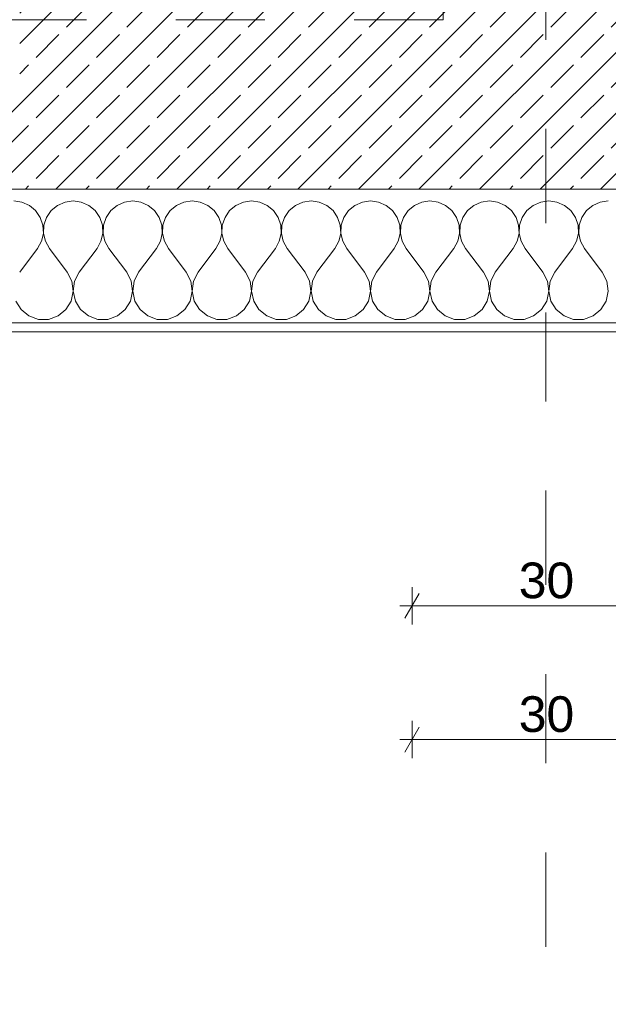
# Model space of a CAD drawing. Header units: metres. Extents: x -3.5 to 65.3, y -10.9 to 16.7.
# Tile 73 of 234: x 39.54 to 40.2, y -0.91 to 0.195. Entities that reach past the tile are written whole.
import ezdxf

# ---------------------------------------------------------------- set-up
doc = ezdxf.new("R2010")
doc.units = ezdxf.units.M
doc.header["$MEASUREMENT"] = 0
doc.linetypes.add('Strichlinie doppelt', pattern=[0.218722, 0.105833, -0.042333, 0.028222, -0.042333])
doc.linetypes.add('Untersicht', pattern=[0.04, 0.03, -0.01])
for name, color, linetype in [('102 - Bemaßung_ Beschriftung.Detail_ Ausschnitt', 7, 'Continuous'), ('451 - Universal.Achsen Raster', 7, 'Continuous'), ('603 - Struktur.Bodenplatte_ Decke Roh', 7, 'Continuous'), ('604 - Struktur.Wand Aussen', 7, 'Continuous'), ('Neubau_653 - Abdeckung.TB Verkofferung', 7, 'Continuous')]:
    doc.layers.add(name, color=color, linetype=linetype)
doc.styles.add('ERSTELLTER_STIL_1', font='txt')
doc.dimstyles.new('ERSTELLTER_STIL__1', dxfattribs={"dimtxt": 0.04, "dimasz": 0.02128, "dimexe": 0.18, "dimexo": 0.0625, "dimgap": 0, "dimtad": 1, "dimtih": 1, "dimtoh": 1, "dimzin": 0, "dimdsep": 46, "dimtxsty": 'ERSTELLTER_STIL_1', "dimblk": 'ARROWHEAD_2', "dimblk1": 'ARROWHEAD_2', "dimblk2": 'ARROWHEAD_2', "dimcen": 0.09, "dimse1": 1, "dimse2": 1, "dimclrd": 7, "dimclre": 7, "dimclrt": 7, "dimazin": 0, "dimtfac": 1, "dimtdec": 4, "dimtmove": 0, "dimatfit": 3, "dimfxl": 1, "dimtolj": 1, "dimtzin": 0, "dimarcsym": 0})

# ---------------------------------------------------------------- blocks, each defined once
blk = doc.blocks.new('*X22')
at = {"layer": '604 - Struktur.Wand Aussen', "color": 7, "linetype": 'Continuous', "lineweight": 5}
for p, q in [((39.5424, -0.0096), (39.5333, -0.0083)), ((39.5509, -0.0133), (39.5424, -0.0096)), ((39.5909, -0.0096), (39.5825, -0.0133)), ((39.6, -0.0083), (39.5909, -0.0096)), ((39.6091, -0.0096), (39.6, -0.0083)), ((39.6175, -0.0133), (39.6091, -0.0096)), ((39.6576, -0.0096), (39.6491, -0.0133)), ((39.6667, -0.0083), (39.6576, -0.0096)), ((39.6758, -0.0096), (39.6667, -0.0083)), ((39.6842, -0.0133), (39.6758, -0.0096)), ((39.7242, -0.0096), (39.7158, -0.0133)), ((39.7333, -0.0083), (39.7242, -0.0096)), ((39.7424, -0.0096), (39.7333, -0.0083)), ((39.7509, -0.0133), (39.7424, -0.0096)), ((39.7909, -0.0096), (39.7825, -0.0133)), ((39.8, -0.0083), (39.7909, -0.0096)), ((39.8091, -0.0096), (39.8, -0.0083)), ((39.8175, -0.0133), (39.8091, -0.0096)), ((39.8576, -0.0096), (39.8491, -0.0133)), ((39.8667, -0.0083), (39.8576, -0.0096)), ((39.8758, -0.0096), (39.8667, -0.0083)), ((39.8842, -0.0133), (39.8758, -0.0096)), ((39.9242, -0.0096), (39.9158, -0.0133)), ((39.9333, -0.0083), (39.9242, -0.0096)), ((39.9424, -0.0096), (39.9333, -0.0083)), ((39.9509, -0.0133), (39.9424, -0.0096)), ((39.9909, -0.0096), (39.9825, -0.0133)), ((40, -0.0083), (39.9909, -0.0096)), ((40.0091, -0.0096), (40, -0.0083)), ((40.0175, -0.0133), (40.0091, -0.0096)), ((40.0576, -0.0096), (40.0491, -0.0133)), ((40.0667, -0.0083), (40.0576, -0.0096)), ((40.0758, -0.0096), (40.0667, -0.0083)), ((40.0842, -0.0133), (40.0758, -0.0096)), ((40.1242, -0.0096), (40.1158, -0.0133)), ((40.1333, -0.0083), (40.1242, -0.0096)), ((40.1424, -0.0096), (40.1333, -0.0083)), ((40.1509, -0.0133), (40.1424, -0.0096)), ((40.1909, -0.0096), (40.1825, -0.0133)), ((40.2, -0.0083), (40.1909, -0.0096)), ((39.5579, -0.0192), (39.5509, -0.0133)), ((39.5631, -0.0268), (39.5579, -0.0192)), ((39.5754, -0.0192), (39.5702, -0.0268)), ((39.5825, -0.0133), (39.5754, -0.0192)), ((39.6246, -0.0192), (39.6175, -0.0133)), ((39.6298, -0.0268), (39.6246, -0.0192)), ((39.6421, -0.0192), (39.6369, -0.0268)), ((39.6491, -0.0133), (39.6421, -0.0192)), ((39.6913, -0.0192), (39.6842, -0.0133)), ((39.6965, -0.0268), (39.6913, -0.0192)), ((39.7087, -0.0192), (39.7035, -0.0268)), ((39.7158, -0.0133), (39.7087, -0.0192)), ((39.7579, -0.0192), (39.7509, -0.0133)), ((39.7631, -0.0268), (39.7579, -0.0192)), ((39.7754, -0.0192), (39.7702, -0.0268)), ((39.7825, -0.0133), (39.7754, -0.0192)), ((39.8246, -0.0192), (39.8175, -0.0133)), ((39.8298, -0.0268), (39.8246, -0.0192)), ((39.8421, -0.0192), (39.8369, -0.0268)), ((39.8491, -0.0133), (39.8421, -0.0192)), ((39.8913, -0.0192), (39.8842, -0.0133)), ((39.8965, -0.0268), (39.8913, -0.0192)), ((39.9087, -0.0192), (39.9035, -0.0268)), ((39.9158, -0.0133), (39.9087, -0.0192)), ((39.9579, -0.0192), (39.9509, -0.0133)), ((39.9631, -0.0268), (39.9579, -0.0192)), ((39.9754, -0.0192), (39.9702, -0.0268)), ((39.9825, -0.0133), (39.9754, -0.0192)), ((40.0246, -0.0192), (40.0175, -0.0133)), ((40.0298, -0.0268), (40.0246, -0.0192)), ((40.0421, -0.0192), (40.0369, -0.0268)), ((40.0491, -0.0133), (40.0421, -0.0192)), ((40.0913, -0.0192), (40.0842, -0.0133)), ((40.0965, -0.0268), (40.0913, -0.0192)), ((40.1087, -0.0192), (40.1035, -0.0268)), ((40.1158, -0.0133), (40.1087, -0.0192)), ((40.1579, -0.0192), (40.1509, -0.0133)), ((40.1631, -0.0268), (40.1579, -0.0192)), ((40.1754, -0.0192), (40.1702, -0.0268)), ((40.1825, -0.0133), (40.1754, -0.0192)), ((39.5661, -0.0355), (39.5631, -0.0268)), ((39.5702, -0.0268), (39.5672, -0.0355)), ((39.6328, -0.0355), (39.6298, -0.0268)), ((39.6369, -0.0268), (39.6339, -0.0355)), ((39.6994, -0.0355), (39.6965, -0.0268)), ((39.7035, -0.0268), (39.7006, -0.0355)), ((39.7661, -0.0355), (39.7631, -0.0268)), ((39.7702, -0.0268), (39.7672, -0.0355)), ((39.8328, -0.0355), (39.8298, -0.0268)), ((39.8369, -0.0268), (39.8339, -0.0355)), ((39.8994, -0.0355), (39.8965, -0.0268)), ((39.9035, -0.0268), (39.9006, -0.0355)), ((39.9661, -0.0355), (39.9631, -0.0268)), ((39.9702, -0.0268), (39.9672, -0.0355)), ((40.0328, -0.0355), (40.0298, -0.0268)), ((40.0369, -0.0268), (40.0339, -0.0355)), ((40.0994, -0.0355), (40.0965, -0.0268)), ((40.1035, -0.0268), (40.1006, -0.0355)), ((40.1661, -0.0355), (40.1631, -0.0268)), ((40.1702, -0.0268), (40.1672, -0.0355)), ((39.5665, -0.0447), (39.5661, -0.0355)), ((39.5672, -0.0355), (39.5668, -0.0447)), ((39.6332, -0.0447), (39.6328, -0.0355)), ((39.6339, -0.0355), (39.6335, -0.0447)), ((39.6999, -0.0447), (39.6994, -0.0355)), ((39.7006, -0.0355), (39.7001, -0.0447)), ((39.7665, -0.0447), (39.7661, -0.0355)), ((39.7672, -0.0355), (39.7668, -0.0447)), ((39.8332, -0.0447), (39.8328, -0.0355)), ((39.8339, -0.0355), (39.8335, -0.0447)), ((39.8999, -0.0447), (39.8994, -0.0355)), ((39.9006, -0.0355), (39.9001, -0.0447)), ((39.9665, -0.0447), (39.9661, -0.0355)), ((39.9672, -0.0355), (39.9668, -0.0447)), ((40.0332, -0.0447), (40.0328, -0.0355)), ((40.0339, -0.0355), (40.0335, -0.0447)), ((40.0999, -0.0447), (40.0994, -0.0355)), ((40.1006, -0.0355), (40.1001, -0.0447)), ((40.1665, -0.0447), (40.1661, -0.0355)), ((40.1672, -0.0355), (40.1668, -0.0447)), ((39.56, -0.0617), (39.5645, -0.0536)), ((39.5645, -0.0536), (39.5665, -0.0447)), ((39.5668, -0.0447), (39.5689, -0.0536)), ((39.5689, -0.0536), (39.5733, -0.0617)), ((39.6267, -0.0617), (39.6311, -0.0536)), ((39.6311, -0.0536), (39.6332, -0.0447)), ((39.6335, -0.0447), (39.6355, -0.0536)), ((39.6355, -0.0536), (39.64, -0.0617)), ((39.6933, -0.0617), (39.6978, -0.0536)), ((39.6978, -0.0536), (39.6999, -0.0447)), ((39.7001, -0.0447), (39.7022, -0.0536)), ((39.7022, -0.0536), (39.7067, -0.0617)), ((39.76, -0.0617), (39.7645, -0.0536)), ((39.7645, -0.0536), (39.7665, -0.0447)), ((39.7668, -0.0447), (39.7689, -0.0536)), ((39.7689, -0.0536), (39.7733, -0.0617)), ((39.8267, -0.0617), (39.8311, -0.0536)), ((39.8311, -0.0536), (39.8332, -0.0447)), ((39.8335, -0.0447), (39.8355, -0.0536)), ((39.8355, -0.0536), (39.84, -0.0617)), ((39.8933, -0.0617), (39.8978, -0.0536)), ((39.8978, -0.0536), (39.8999, -0.0447)), ((39.9001, -0.0447), (39.9022, -0.0536)), ((39.9022, -0.0536), (39.9067, -0.0617)), ((39.96, -0.0617), (39.9645, -0.0536)), ((39.9645, -0.0536), (39.9665, -0.0447)), ((39.9668, -0.0447), (39.9689, -0.0536)), ((39.9689, -0.0536), (39.9733, -0.0617)), ((40.0267, -0.0617), (40.0311, -0.0536)), ((40.0311, -0.0536), (40.0332, -0.0447)), ((40.0335, -0.0447), (40.0355, -0.0536)), ((40.0355, -0.0536), (40.04, -0.0617)), ((40.0933, -0.0617), (40.0978, -0.0536)), ((40.0978, -0.0536), (40.0999, -0.0447)), ((40.1001, -0.0447), (40.1022, -0.0536)), ((40.1022, -0.0536), (40.1067, -0.0617)), ((40.16, -0.0617), (40.1645, -0.0536)), ((40.1645, -0.0536), (40.1665, -0.0447)), ((40.1668, -0.0447), (40.1689, -0.0536)), ((40.1689, -0.0536), (40.1733, -0.0617)), ((39.54, -0.0883), (39.56, -0.0617)), ((39.5933, -0.0883), (39.5733, -0.0617)), ((39.6067, -0.0883), (39.6267, -0.0617)), ((39.66, -0.0883), (39.64, -0.0617)), ((39.6733, -0.0883), (39.6933, -0.0617)), ((39.7267, -0.0883), (39.7067, -0.0617)), ((39.74, -0.0883), (39.76, -0.0617)), ((39.7933, -0.0883), (39.7733, -0.0617)), ((39.8067, -0.0883), (39.8267, -0.0617)), ((39.86, -0.0883), (39.84, -0.0617)), ((39.8733, -0.0883), (39.8933, -0.0617)), ((39.9267, -0.0883), (39.9067, -0.0617)), ((39.94, -0.0883), (39.96, -0.0617)), ((39.9933, -0.0883), (39.9733, -0.0617)), ((40.0067, -0.0883), (40.0267, -0.0617)), ((40.06, -0.0883), (40.04, -0.0617)), ((40.0733, -0.0883), (40.0933, -0.0617)), ((40.1267, -0.0883), (40.1067, -0.0617)), ((40.14, -0.0883), (40.16, -0.0617)), ((40.1933, -0.0883), (40.1733, -0.0617)), ((39.5985, -0.0984), (39.5933, -0.0883)), ((39.6067, -0.0883), (39.6015, -0.0984)), ((39.6651, -0.0984), (39.66, -0.0883)), ((39.6733, -0.0883), (39.6682, -0.0984)), ((39.7318, -0.0984), (39.7267, -0.0883)), ((39.74, -0.0883), (39.7349, -0.0984)), ((39.7985, -0.0984), (39.7933, -0.0883)), ((39.8067, -0.0883), (39.8015, -0.0984)), ((39.8651, -0.0984), (39.86, -0.0883)), ((39.8733, -0.0883), (39.8682, -0.0984)), ((39.9318, -0.0984), (39.9267, -0.0883)), ((39.94, -0.0883), (39.9349, -0.0984)), ((39.9985, -0.0984), (39.9933, -0.0883)), ((40.0067, -0.0883), (40.0015, -0.0984)), ((40.0651, -0.0984), (40.06, -0.0883)), ((40.0733, -0.0883), (40.0682, -0.0984)), ((40.1318, -0.0984), (40.1267, -0.0883)), ((40.14, -0.0883), (40.1349, -0.0984)), ((40.1985, -0.0984), (40.1933, -0.0883)), ((39.6, -0.1096), (39.5985, -0.0984)), ((39.6015, -0.0984), (39.6, -0.1096)), ((39.6666, -0.1096), (39.6651, -0.0984)), ((39.6682, -0.0984), (39.6667, -0.1096)), ((39.7333, -0.1096), (39.7318, -0.0984)), ((39.7349, -0.0984), (39.7334, -0.1096)), ((39.8, -0.1096), (39.7985, -0.0984)), ((39.8015, -0.0984), (39.8, -0.1096)), ((39.8666, -0.1096), (39.8651, -0.0984)), ((39.8682, -0.0984), (39.8667, -0.1096)), ((39.9333, -0.1096), (39.9318, -0.0984)), ((39.9349, -0.0984), (39.9334, -0.1096)), ((40, -0.1096), (39.9985, -0.0984)), ((40.0015, -0.0984), (40, -0.1096)), ((40.0666, -0.1096), (40.0651, -0.0984)), ((40.0682, -0.0984), (40.0667, -0.1096)), ((40.1333, -0.1096), (40.1318, -0.0984)), ((40.1349, -0.0984), (40.1334, -0.1096)), ((40.2, -0.1096), (40.1985, -0.0984)), ((39.5976, -0.1207), (39.6, -0.1096)), ((39.6, -0.1096), (39.6024, -0.1207)), ((39.6643, -0.1207), (39.6666, -0.1096)), ((39.6667, -0.1096), (39.669, -0.1207)), ((39.731, -0.1207), (39.7333, -0.1096)), ((39.7334, -0.1096), (39.7357, -0.1207)), ((39.7976, -0.1207), (39.8, -0.1096)), ((39.8, -0.1096), (39.8024, -0.1207)), ((39.8643, -0.1207), (39.8666, -0.1096)), ((39.8667, -0.1096), (39.869, -0.1207)), ((39.931, -0.1207), (39.9333, -0.1096)), ((39.9334, -0.1096), (39.9357, -0.1207)), ((39.9976, -0.1207), (40, -0.1096)), ((40, -0.1096), (40.0024, -0.1207)), ((40.0643, -0.1207), (40.0666, -0.1096)), ((40.0667, -0.1096), (40.069, -0.1207)), ((40.131, -0.1207), (40.1333, -0.1096)), ((40.1334, -0.1096), (40.1357, -0.1207)), ((40.1976, -0.1207), (40.2, -0.1096)), ((39.5357, -0.1207), (39.5416, -0.1303)), ((39.5917, -0.1303), (39.5976, -0.1207)), ((39.6024, -0.1207), (39.6083, -0.1303)), ((39.6584, -0.1303), (39.6643, -0.1207)), ((39.669, -0.1207), (39.6749, -0.1303)), ((39.7251, -0.1303), (39.731, -0.1207)), ((39.7357, -0.1207), (39.7416, -0.1303)), ((39.7917, -0.1303), (39.7976, -0.1207)), ((39.8024, -0.1207), (39.8083, -0.1303)), ((39.8584, -0.1303), (39.8643, -0.1207)), ((39.869, -0.1207), (39.8749, -0.1303)), ((39.9251, -0.1303), (39.931, -0.1207)), ((39.9357, -0.1207), (39.9416, -0.1303)), ((39.9917, -0.1303), (39.9976, -0.1207)), ((40.0024, -0.1207), (40.0083, -0.1303)), ((40.0584, -0.1303), (40.0643, -0.1207)), ((40.069, -0.1207), (40.0749, -0.1303)), ((40.1251, -0.1303), (40.131, -0.1207)), ((40.1357, -0.1207), (40.1416, -0.1303)), ((40.1917, -0.1303), (40.1976, -0.1207)), ((39.5416, -0.1303), (39.5504, -0.1374)), ((39.583, -0.1374), (39.5917, -0.1303)), ((39.6083, -0.1303), (39.617, -0.1374)), ((39.6496, -0.1374), (39.6584, -0.1303)), ((39.6749, -0.1303), (39.6837, -0.1374)), ((39.7163, -0.1374), (39.7251, -0.1303)), ((39.7416, -0.1303), (39.7504, -0.1374)), ((39.783, -0.1374), (39.7917, -0.1303)), ((39.8083, -0.1303), (39.817, -0.1374)), ((39.8496, -0.1374), (39.8584, -0.1303)), ((39.8749, -0.1303), (39.8837, -0.1374)), ((39.9163, -0.1374), (39.9251, -0.1303)), ((39.9416, -0.1303), (39.9504, -0.1374)), ((39.983, -0.1374), (39.9917, -0.1303)), ((40.0083, -0.1303), (40.017, -0.1374)), ((40.0496, -0.1374), (40.0584, -0.1303)), ((40.0749, -0.1303), (40.0837, -0.1374)), ((40.1163, -0.1374), (40.1251, -0.1303)), ((40.1416, -0.1303), (40.1504, -0.1374)), ((40.183, -0.1374), (40.1917, -0.1303)), ((39.5504, -0.1374), (39.561, -0.1412)), ((39.561, -0.1412), (39.5723, -0.1412)), ((39.5723, -0.1412), (39.583, -0.1374)), ((39.617, -0.1374), (39.6277, -0.1412)), ((39.6277, -0.1412), (39.639, -0.1412)), ((39.639, -0.1412), (39.6496, -0.1374)), ((39.6837, -0.1374), (39.6943, -0.1412)), ((39.6943, -0.1412), (39.7057, -0.1412)), ((39.7057, -0.1412), (39.7163, -0.1374)), ((39.7504, -0.1374), (39.761, -0.1412)), ((39.761, -0.1412), (39.7723, -0.1412)), ((39.7723, -0.1412), (39.783, -0.1374)), ((39.817, -0.1374), (39.8277, -0.1412)), ((39.8277, -0.1412), (39.839, -0.1412)), ((39.839, -0.1412), (39.8496, -0.1374)), ((39.8837, -0.1374), (39.8943, -0.1412)), ((39.8943, -0.1412), (39.9057, -0.1412)), ((39.9057, -0.1412), (39.9163, -0.1374)), ((39.9504, -0.1374), (39.961, -0.1412)), ((39.961, -0.1412), (39.9723, -0.1412)), ((39.9723, -0.1412), (39.983, -0.1374)), ((40.017, -0.1374), (40.0277, -0.1412)), ((40.0277, -0.1412), (40.039, -0.1412)), ((40.039, -0.1412), (40.0496, -0.1374)), ((40.0837, -0.1374), (40.0943, -0.1412)), ((40.0943, -0.1412), (40.1057, -0.1412)), ((40.1057, -0.1412), (40.1163, -0.1374)), ((40.1504, -0.1374), (40.161, -0.1412)), ((40.161, -0.1412), (40.1723, -0.1412)), ((40.1723, -0.1412), (40.183, -0.1374))]:
    blk.add_line(p, q, dxfattribs=at)
blk = doc.blocks.new('*D325')
at = {"layer": '102 - Bemaßung_ Beschriftung.Detail_ Ausschnitt', "color": 7, "linetype": 'Continuous', "lineweight": 5}
for p, q in [((39.98, -0.4836), (39.98, -0.4416)), ((40.28, -0.4836), (40.28, -0.4416)), ((39.9881, -0.4486), (39.9719, -0.4766)), ((40.2881, -0.4486), (40.2719, -0.4766)), ((39.9663, -0.4626), (39.98, -0.4626)), ((39.98, -0.4626), (40.28, -0.4626))]:
    blk.add_line(p, q, dxfattribs=at)
at = {"layer": '102 - Bemaßung_ Beschriftung.Detail_ Ausschnitt', "color": 7, "lineweight": 5, "insert": (40.0996, -0.4546), "char_height": 0.04, "attachment_point": 7, "style": 'ERSTELLTER_STIL_1'}
blk.add_mtext('\\A1;{\\pql;\\fArial|b0|i0|c0|p38;30}', dxfattribs=at)
blk = doc.blocks.new('ARROWHEAD_2')
at = {"color": 0, "linetype": 'Continuous', "lineweight": 0}
for p, q in [((-0.378, -0.655), (0.378, 0.655)), ((0, 0), (-1, 0))]:
    blk.add_line(p, q, dxfattribs=at)
blk = doc.blocks.new('*D336')
at = {"layer": '102 - Bemaßung_ Beschriftung.Detail_ Ausschnitt', "color": 7, "linetype": 'Continuous', "lineweight": 5}
for p, q in [((39.98, -0.6336), (39.98, -0.5916)), ((40.28, -0.6336), (40.28, -0.5916)), ((39.9881, -0.5986), (39.9719, -0.6266)), ((40.2881, -0.5986), (40.2719, -0.6266)), ((39.9663, -0.6126), (39.98, -0.6126)), ((39.98, -0.6126), (40.28, -0.6126))]:
    blk.add_line(p, q, dxfattribs=at)
at = {"layer": '102 - Bemaßung_ Beschriftung.Detail_ Ausschnitt', "color": 7, "lineweight": 5, "insert": (40.0996, -0.6046), "char_height": 0.04, "attachment_point": 7, "style": 'ERSTELLTER_STIL_1'}
blk.add_mtext('\\A1;{\\pql;\\fArial|b0|i0|c0|p38;30}', dxfattribs=at)

msp = doc.modelspace()

# ---------------------------------------------------------------- hatches: boundary and pattern name
at = {"layer": '604 - Struktur.Wand Aussen', "linetype": 'Continuous', "lineweight": 0, "true_color": 0x000000}
h = msp.add_hatch(dxfattribs=at)
h.set_pattern_fill('Beton__Stahlbeton_0001', color=18, style=0, pattern_type=2)
h.set_pattern_definition([(45, (0, 0), (-0.033941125, 0.033941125), []), (45, (-0.01697, 0.01697), (-0.033941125, 0.033941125), [0.036, -0.012])])
h.paths.add_polyline_path([(39.54, 0.125), (39.48, 0.125), (39.48, 0.005), (40.8, 0.005), (40.8, 0.125), (40.74, 0.125), (40.74, 0.195), (40.74, 0.245), (39.54, 0.245), (39.54, 0.195)])
h = msp.add_hatch(dxfattribs=at)
h.set_pattern_fill('Verputz_0001', color=18, style=0, pattern_type=2)
h.set_pattern_definition([(0, (0, 0), (0, 0.034641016), [0, -0.02]), (0, (0.01, 0.01732), (0, 0.034641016), [0, -0.02])])
h.paths.add_polyline_path([(39.45, -0.155), (40.83, -0.155), (40.83, -0.145), (39.45, -0.145)])

# ---------------------------------------------------------------- linework, layer by layer
at = {"layer": '451 - Universal.Achsen Raster', "color": 160, "linetype": 'Strichlinie doppelt', "lineweight": 9, "true_color": 0x3232ff}
msp.add_line((40.13, -10.585), (40.13, 16.355), dxfattribs=at)
at = {"layer": '603 - Struktur.Bodenplatte_ Decke Roh', "color": 7, "linetype": 'Continuous', "lineweight": 18, "flags": 128}
msp.add_lwpolyline([(-0.015, 0.005), (62.275, 0.005), (62.275, 13.695), (50.78, 13.695), (50.78, 13.455), (50.78, 13), (50.84, 13), (50.84, 8.585), (49.03, 8.585), (49.03, 8.725), (47.41, 8.725), (47.41, 13), (47.48, 13), (47.48, 13.455), (47.48, 13.695), (14.78, 13.695)], dxfattribs=at)
at = {"layer": '604 - Struktur.Wand Aussen', "color": 7, "linetype": 'Continuous', "lineweight": 13}
msp.add_line((39.48, 0.005), (40.8, 0.005), dxfattribs=at)
at = {"layer": '604 - Struktur.Wand Aussen', "color": 7, "linetype": 'Continuous', "lineweight": 5}
msp.add_line((39.48, -0.145), (40.8, -0.145), dxfattribs=at)
at = {"layer": '604 - Struktur.Wand Aussen', "color": 7, "linetype": 'Continuous', "lineweight": 5, "flags": 128}
msp.add_lwpolyline([(39.45, -0.155), (40.83, -0.155)], dxfattribs=at)
at = {"layer": 'Neubau_653 - Abdeckung.TB Verkofferung', "color": 1, "linetype": 'Untersicht', "lineweight": 9}
for p, q in [((40.015, 0.195), (40.015, 0.7495)), ((36.715, 0.195), (40.015, 0.195))]:
    msp.add_line(p, q, dxfattribs=at)

# ---------------------------------------------------------------- block references
at = {"layer": '604 - Struktur.Wand Aussen', "color": 7, "lineweight": 18}
msp.add_blockref('*X22', (0, 0), dxfattribs=at)

# ---------------------------------------------------------------- dimensions: what is measured, and where the dimension line sits
at = {"layer": '102 - Bemaßung_ Beschriftung.Detail_ Ausschnitt', "color": 7, "linetype": 'Continuous', "lineweight": 5}
for base, p1, p2, picture, middle in [((40.28, -0.6126), (39.98, 0.7), (40.28, 0.7), '*D336', (40.1301, -0.5846)), ((40.28, -0.4626), (39.98, 0.25), (40.28, 0.25), '*D325', (40.1301, -0.4346))]:
    dim = msp.add_linear_dim(base=base, p1=p1, p2=p2, dimstyle='ERSTELLTER_STIL__1', dxfattribs=at)
    dim.commit()
    dim.dimension.update_dxf_attribs({"geometry": picture, "text_midpoint": middle, "dimtype": 160})

doc.saveas('drawing.dxf')
